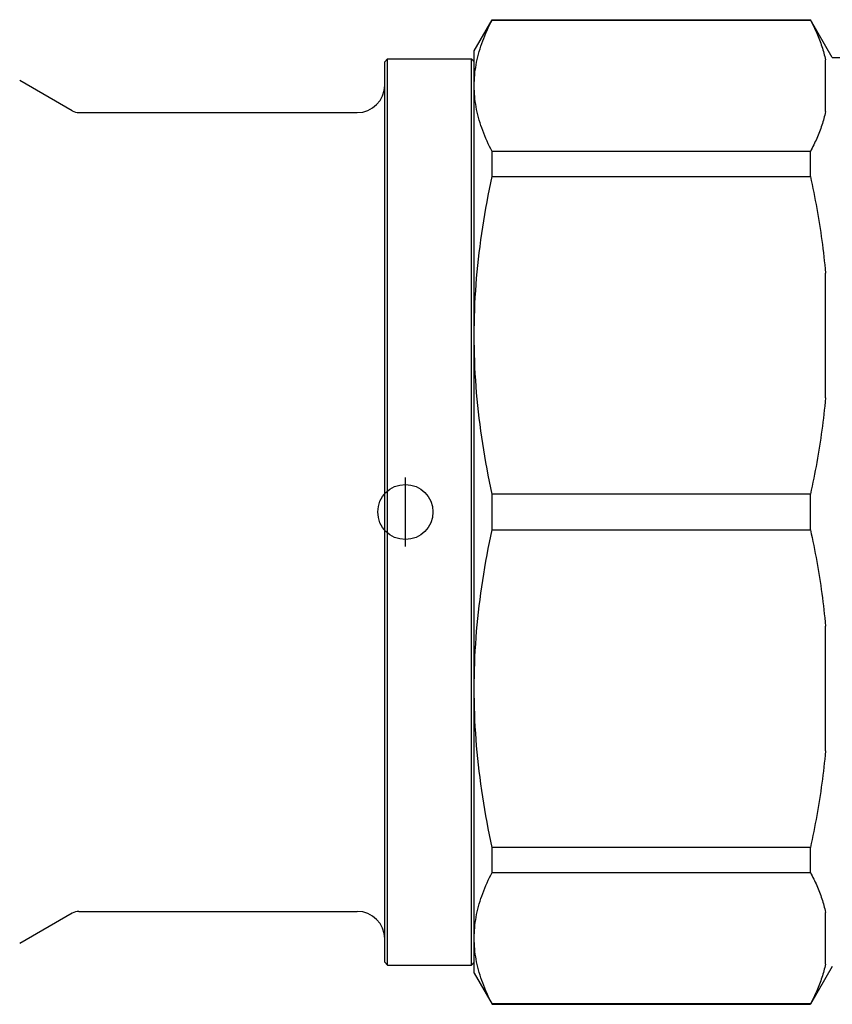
# Model space of a CAD drawing. Header units: millimetres. Extents: x 73 to 3757, y -40 to 445.
# Tile 1 of 9: x 233 to 292, y 122 to 194. Entities that reach past the tile are written whole.
import ezdxf

# ---------------------------------------------------------------- set-up
doc = ezdxf.new("R2010")
doc.units = ezdxf.units.MM
doc.layers.add('DETAIL', color=2, linetype='Continuous')
doc.layers.add('ORIGIN', color=6, linetype='Continuous')

msp = doc.modelspace()

# ---------------------------------------------------------------- linework, layer by layer
at = {"layer": 'DETAIL'}
for p, q in [((265.672, 191.345), (266.971, 193.595)), ((266.971, 193.571), (266.971, 193.595)), ((266.971, 193.595), (290.08, 193.595)), ((266.971, 193.571), (290.08, 193.571)), ((290.08, 193.571), (290.08, 193.595)), ((291.667, 190.845), (290.08, 193.595)), ((265.672, 188.795), (265.672, 191.345)), ((259.172, 190.545), (259.372, 190.745)), ((259.172, 125.145), (259.172, 190.545)), ((259.372, 124.945), (259.372, 190.745)), ((259.372, 190.745), (265.472, 190.745)), ((265.472, 124.945), (265.472, 190.745)), ((265.672, 190.545), (265.472, 190.745)), ((291.172, 186.916), (291.172, 190.673)), ((291.667, 190.845), (300.172, 190.845)), ((236.476, 186.979), (232.672, 189.175)), ((265.672, 170.665), (265.672, 188.795)), ((236.976, 186.845), (257.172, 186.845)), ((290.08, 184.018), (266.971, 184.018)), ((266.971, 182.197), (266.971, 184.018)), ((290.08, 182.197), (290.08, 184.018)), ((266.971, 182.197), (290.08, 182.197)), ((291.172, 166.13), (291.172, 175.199)), ((265.672, 145.025), (265.672, 170.665)), ((290.08, 159.132), (266.971, 159.132)), ((266.971, 156.557), (266.971, 159.132)), ((290.08, 156.557), (290.08, 159.132)), ((266.971, 156.557), (290.08, 156.557)), ((291.172, 140.49), (291.172, 149.56)), ((265.672, 126.895), (265.672, 145.025)), ((290.08, 133.492), (266.971, 133.492)), ((266.971, 131.672), (266.971, 133.492)), ((290.08, 131.672), (290.08, 133.492)), ((266.971, 131.672), (290.08, 131.672)), ((236.476, 128.711), (232.672, 126.515)), ((236.976, 128.845), (257.172, 128.845)), ((291.172, 125.016), (291.172, 128.773)), ((265.672, 124.345), (265.672, 126.895)), ((259.172, 125.145), (259.372, 124.945)), ((265.672, 125.145), (265.472, 124.945)), ((259.372, 124.945), (265.472, 124.945)), ((291.667, 124.845), (290.08, 122.095)), ((265.672, 124.345), (266.971, 122.095)), ((290.08, 122.118), (266.971, 122.118)), ((266.971, 122.095), (266.971, 122.118)), ((266.971, 122.095), (290.08, 122.095)), ((290.08, 122.095), (290.08, 122.118))]:
    msp.add_line(p, q, dxfattribs=at)
at = {"layer": 'DETAIL', "flags": 128}
for points in [[(265.672, 188.795), (265.674, 188.986), (265.681, 189.177), (265.692, 189.368), (265.707, 189.559), (265.727, 189.751), (265.75, 189.942), (265.778, 190.134), (265.811, 190.326), (265.847, 190.517), (265.888, 190.709), (265.932, 190.901), (265.981, 191.092), (266.034, 191.284), (266.091, 191.475), (266.152, 191.667), (266.217, 191.858), (266.286, 192.049), (266.359, 192.24), (266.435, 192.431), (266.516, 192.621), (266.6, 192.812), (266.687, 193.002), (266.779, 193.192), (266.873, 193.382), (266.971, 193.571)], [(290.08, 193.571), (290.142, 193.452), (290.203, 193.333), (290.262, 193.214), (290.32, 193.094), (290.377, 192.975), (290.432, 192.855), (290.486, 192.735), (290.538, 192.615), (290.589, 192.494), (290.639, 192.374), (290.687, 192.254), (290.734, 192.133), (290.779, 192.012), (290.823, 191.891), (290.865, 191.77), (290.905, 191.649), (290.944, 191.527), (290.982, 191.406), (291.017, 191.284), (291.052, 191.162), (291.084, 191.04), (291.115, 190.918), (291.145, 190.796), (291.172, 190.673)], [(266.971, 184.018), (266.873, 184.208), (266.778, 184.398), (266.687, 184.589), (266.599, 184.779), (266.515, 184.97), (266.435, 185.16), (266.359, 185.351), (266.286, 185.542), (266.217, 185.732), (266.152, 185.923), (266.091, 186.114), (266.034, 186.305), (265.981, 186.496), (265.932, 186.687), (265.888, 186.879), (265.847, 187.07), (265.81, 187.261), (265.778, 187.453), (265.75, 187.644), (265.726, 187.836), (265.707, 188.027), (265.692, 188.219), (265.681, 188.411), (265.674, 188.603), (265.672, 188.795)], [(291.172, 186.916), (291.145, 186.794), (291.116, 186.673), (291.085, 186.551), (291.052, 186.429), (291.018, 186.308), (290.983, 186.187), (290.945, 186.065), (290.906, 185.944), (290.866, 185.823), (290.824, 185.702), (290.78, 185.581), (290.735, 185.46), (290.689, 185.34), (290.641, 185.219), (290.591, 185.099), (290.54, 184.978), (290.487, 184.858), (290.433, 184.738), (290.378, 184.617), (290.321, 184.497), (290.263, 184.377), (290.203, 184.257), (290.142, 184.138), (290.08, 184.018)], [(265.672, 170.665), (265.674, 171.126), (265.681, 171.587), (265.692, 172.049), (265.707, 172.511), (265.727, 172.973), (265.75, 173.436), (265.778, 173.898), (265.811, 174.361), (265.847, 174.823), (265.888, 175.286), (265.932, 175.749), (265.981, 176.211), (266.034, 176.674), (266.091, 177.136), (266.152, 177.598), (266.217, 178.06), (266.286, 178.521), (266.359, 178.982), (266.435, 179.443), (266.516, 179.903), (266.6, 180.363), (266.687, 180.822), (266.779, 181.281), (266.873, 181.739), (266.971, 182.197)], [(290.08, 182.197), (290.142, 181.909), (290.203, 181.621), (290.262, 181.333), (290.32, 181.045), (290.377, 180.756), (290.432, 180.466), (290.486, 180.177), (290.538, 179.887), (290.589, 179.597), (290.639, 179.306), (290.687, 179.015), (290.734, 178.724), (290.779, 178.432), (290.823, 178.14), (290.865, 177.848), (290.905, 177.555), (290.944, 177.262), (290.982, 176.969), (291.017, 176.675), (291.052, 176.38), (291.084, 176.086), (291.115, 175.791), (291.145, 175.495), (291.172, 175.199)], [(266.971, 159.132), (266.873, 159.592), (266.778, 160.051), (266.687, 160.511), (266.599, 160.97), (266.515, 161.43), (266.435, 161.89), (266.359, 162.351), (266.286, 162.811), (266.217, 163.272), (266.152, 163.732), (266.091, 164.193), (266.034, 164.654), (265.981, 165.116), (265.932, 165.577), (265.888, 166.039), (265.847, 166.5), (265.81, 166.962), (265.778, 167.425), (265.75, 167.887), (265.726, 168.349), (265.707, 168.812), (265.692, 169.275), (265.681, 169.738), (265.674, 170.201), (265.672, 170.665)], [(291.172, 166.13), (291.145, 165.836), (291.116, 165.542), (291.085, 165.248), (291.052, 164.954), (291.018, 164.661), (290.983, 164.368), (290.945, 164.075), (290.906, 163.783), (290.866, 163.491), (290.824, 163.199), (290.78, 162.907), (290.735, 162.615), (290.689, 162.324), (290.641, 162.033), (290.591, 161.742), (290.54, 161.451), (290.487, 161.16), (290.433, 160.87), (290.378, 160.58), (290.321, 160.29), (290.263, 160), (290.203, 159.711), (290.142, 159.421), (290.08, 159.132)], [(265.672, 145.025), (265.674, 145.486), (265.681, 145.947), (265.692, 146.409), (265.707, 146.871), (265.727, 147.333), (265.75, 147.796), (265.778, 148.258), (265.811, 148.721), (265.847, 149.184), (265.888, 149.646), (265.932, 150.109), (265.981, 150.571), (266.034, 151.034), (266.091, 151.496), (266.152, 151.958), (266.217, 152.42), (266.286, 152.881), (266.359, 153.342), (266.435, 153.803), (266.516, 154.263), (266.6, 154.723), (266.687, 155.183), (266.779, 155.641), (266.873, 156.1), (266.971, 156.557)], [(290.08, 156.557), (290.142, 156.27), (290.203, 155.982), (290.262, 155.693), (290.32, 155.405), (290.377, 155.116), (290.432, 154.827), (290.486, 154.537), (290.538, 154.247), (290.589, 153.957), (290.639, 153.666), (290.687, 153.375), (290.734, 153.084), (290.779, 152.793), (290.823, 152.501), (290.865, 152.208), (290.905, 151.915), (290.944, 151.622), (290.982, 151.329), (291.017, 151.035), (291.052, 150.741), (291.084, 150.446), (291.115, 150.151), (291.145, 149.856), (291.172, 149.56)], [(266.971, 133.492), (266.873, 133.952), (266.778, 134.411), (266.687, 134.871), (266.599, 135.331), (266.515, 135.791), (266.435, 136.251), (266.359, 136.711), (266.286, 137.171), (266.217, 137.632), (266.152, 138.093), (266.091, 138.553), (266.034, 139.015), (265.981, 139.476), (265.932, 139.937), (265.888, 140.399), (265.847, 140.861), (265.81, 141.323), (265.778, 141.785), (265.75, 142.247), (265.726, 142.71), (265.707, 143.172), (265.692, 143.635), (265.681, 144.098), (265.674, 144.561), (265.672, 145.025)], [(291.172, 140.49), (291.145, 140.196), (291.116, 139.902), (291.085, 139.608), (291.052, 139.315), (291.018, 139.021), (290.983, 138.728), (290.945, 138.436), (290.906, 138.143), (290.866, 137.851), (290.824, 137.559), (290.78, 137.267), (290.735, 136.975), (290.689, 136.684), (290.641, 136.393), (290.591, 136.102), (290.54, 135.811), (290.487, 135.52), (290.433, 135.23), (290.378, 134.94), (290.321, 134.65), (290.263, 134.36), (290.203, 134.071), (290.142, 133.782), (290.08, 133.492)], [(265.672, 126.895), (265.674, 127.086), (265.681, 127.277), (265.692, 127.468), (265.707, 127.659), (265.727, 127.851), (265.75, 128.042), (265.778, 128.234), (265.811, 128.426), (265.847, 128.617), (265.888, 128.809), (265.932, 129.001), (265.981, 129.192), (266.034, 129.384), (266.091, 129.575), (266.152, 129.767), (266.217, 129.958), (266.286, 130.149), (266.359, 130.34), (266.435, 130.531), (266.516, 130.721), (266.6, 130.912), (266.687, 131.102), (266.779, 131.292), (266.873, 131.482), (266.971, 131.672)], [(290.08, 131.672), (290.142, 131.552), (290.203, 131.433), (290.262, 131.314), (290.32, 131.194), (290.377, 131.075), (290.432, 130.955), (290.486, 130.835), (290.538, 130.715), (290.589, 130.595), (290.639, 130.474), (290.687, 130.354), (290.734, 130.233), (290.779, 130.112), (290.823, 129.991), (290.865, 129.87), (290.905, 129.749), (290.944, 129.627), (290.982, 129.506), (291.017, 129.384), (291.052, 129.262), (291.084, 129.14), (291.115, 129.018), (291.145, 128.896), (291.172, 128.773)], [(266.971, 122.118), (266.873, 122.308), (266.778, 122.498), (266.687, 122.689), (266.599, 122.879), (266.515, 123.07), (266.435, 123.26), (266.359, 123.451), (266.286, 123.642), (266.217, 123.832), (266.152, 124.023), (266.091, 124.214), (266.034, 124.405), (265.981, 124.596), (265.932, 124.787), (265.888, 124.979), (265.847, 125.17), (265.81, 125.361), (265.778, 125.553), (265.75, 125.744), (265.726, 125.936), (265.707, 126.127), (265.692, 126.319), (265.681, 126.511), (265.674, 126.703), (265.672, 126.895)], [(291.172, 125.016), (291.145, 124.894), (291.116, 124.773), (291.085, 124.651), (291.052, 124.529), (291.018, 124.408), (290.983, 124.287), (290.945, 124.165), (290.906, 124.044), (290.866, 123.923), (290.824, 123.802), (290.78, 123.681), (290.735, 123.561), (290.689, 123.44), (290.641, 123.319), (290.591, 123.199), (290.54, 123.078), (290.487, 122.958), (290.433, 122.838), (290.378, 122.717), (290.321, 122.597), (290.263, 122.477), (290.203, 122.357), (290.142, 122.238), (290.08, 122.118)]]:
    msp.add_lwpolyline(points, dxfattribs=at)
at = {"layer": 'DETAIL'}
for centre, radius, start, end in [((257.172, 188.845), 2, 270, 0), ((236.976, 187.845), 1, 240, 270), ((236.976, 127.845), 1, 90, 120), ((257.172, 126.845), 2, 0, 90)]:
    msp.add_arc(centre, radius, start, end, dxfattribs=at)
at = {"layer": 'ORIGIN'}
msp.add_line((260.672, 155.345), (260.672, 160.345), dxfattribs=at)
msp.add_circle((260.672, 157.845), 2, dxfattribs=at)

doc.saveas('drawing.dxf')
